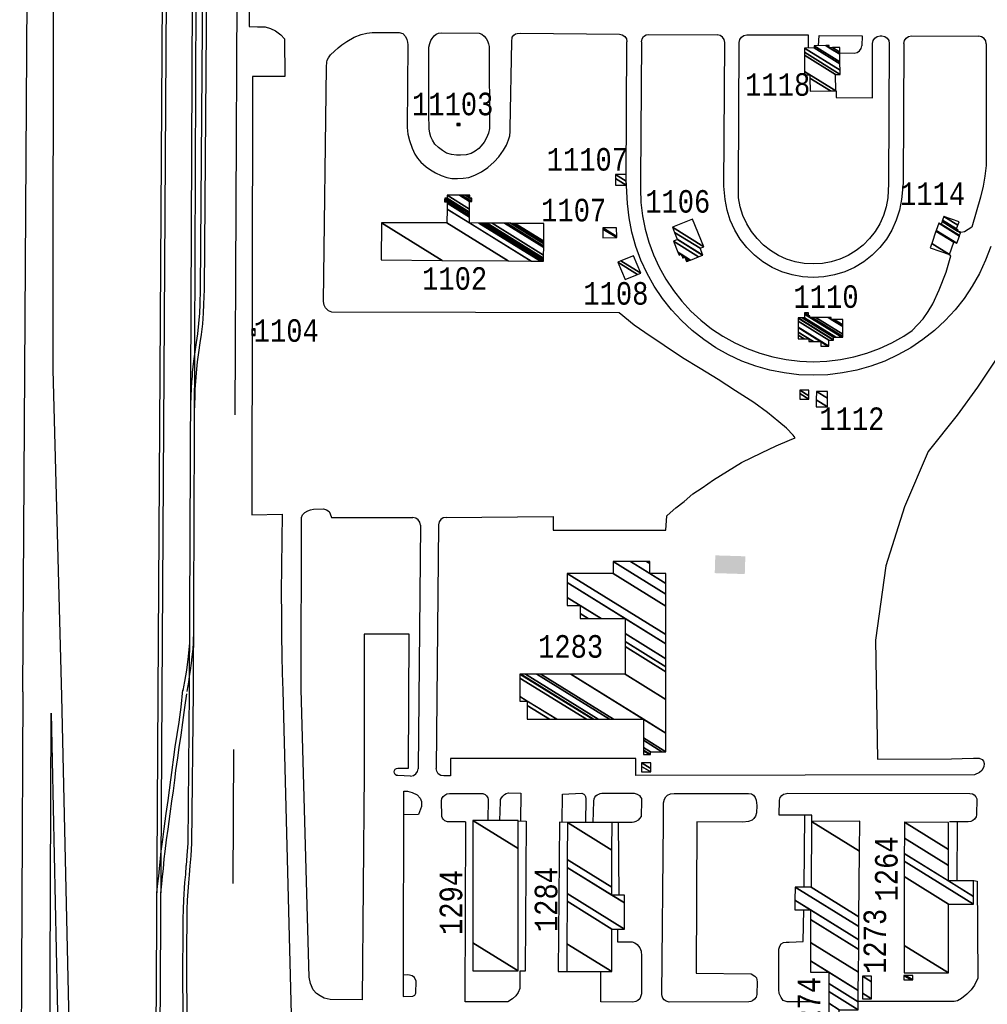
# Model space of a CAD drawing. Extents: x -0.5 to 41.9, y -0.5 to 29.8.
# Tile 8 of 128: x 3.916 to 4.639, y 7.919 to 8.654. Entities that reach past the tile are written whole.
import ezdxf
from ezdxf.enums import TextEntityAlignment as Align

# ---------------------------------------------------------------- set-up
doc = ezdxf.new("R2010")
doc.units = 0
doc.header["$MEASUREMENT"] = 0
doc.linetypes.add('DASHDOT', pattern=[1, 0.5, -0.25, 0, -0.25])
for name, color, linetype in [('11', 2, 'CONTINUOUS'), ('21', 5, 'CONTINUOUS'), ('23', 1, 'CONTINUOUS'), ('31', 2, 'DASHDOT'), ('41', 4, 'CONTINUOUS')]:
    doc.layers.add(name, color=color, linetype=linetype)
doc.styles.add('MONOTXT', font='MONOTXT', dxfattribs={"height": 0.2})

msp = doc.modelspace()

# ---------------------------------------------------------------- linework, layer by layer
at = {"layer": '11'}
for p, q in [((3.9218, 8.71301), (3.9183, 8.15245)), ((4.38605, 8.64314), (4.437, 8.64284)), ((4.51272, 8.63465), (4.5131, 8.64243)), ((4.5131, 8.64243), (4.54513, 8.64206)), ((4.54513, 8.64206), (4.54496, 8.6347)), ((4.55856, 8.64206), (4.55986, 8.64206)), ((4.58196, 8.64203), (4.63226, 8.64173)), ((4.52837, 8.62945), (4.53922, 8.6292)), ((4.21547, 8.27683), (4.21365, 8.09495)), ((4.22894, 8.27702), (4.22712, 8.09522)), ((4.50186, 8.0068), (4.50242, 8.06004)), ((4.36315, 8.05467), (4.36352, 8.0008)), ((4.61622, 8.05528), (4.6158, 8.01091)), ((4.20252, 7.94093), (4.20252, 7.925))]:
    msp.add_line(p, q, dxfattribs=at)
for points in [[(3.94128, 8.71287), (3.94103, 8.39277), (3.94743, 8.14902)], [(4.08765, 8.66771), (4.08765, 8.64896), (4.09383, 8.64889), (4.09944, 8.64869), (4.10338, 8.64765), (4.10712, 8.64592), (4.11113, 8.64292), (4.11401, 8.63985), (4.11425, 8.6116), (4.08999, 8.61163), (4.08952, 8.28457), (4.11224, 8.28495), (4.11146, 8.22669), (4.1117, 8.20911), (4.11178, 8.19488), (4.11198, 8.17921), (4.11229, 8.16621), (4.11274, 8.15325)], [(4.23453, 8.28257), (4.31452, 8.28316), (4.31452, 8.27306), (4.39873, 8.27306), (4.3993, 8.28365), (4.40198, 8.28601), (4.40608, 8.28961), (4.4122, 8.29446), (4.41868, 8.30006), (4.42569, 8.30474), (4.43423, 8.31067), (4.44454, 8.31698), (4.45507, 8.32346), (4.47, 8.33075), (4.48089, 8.33596), (4.49107, 8.34031), (4.49512, 8.34188), (4.49357, 8.34396), (4.48868, 8.34917), (4.483, 8.35402), (4.47458, 8.36095), (4.46421, 8.36836), (4.45068, 8.37708), (4.43762, 8.38545), (4.42436, 8.39372), (4.411, 8.40168), (4.39734, 8.41093), (4.38298, 8.4205), (4.37505, 8.42616), (4.36375, 8.4353), (4.14939, 8.43585), (4.14676, 8.4367), (4.14452, 8.43895), (4.1435, 8.44106), (4.14301, 8.44364), (4.14538, 8.61889), (4.14563, 8.62241), (4.14587, 8.62384), (4.14686, 8.62562), (4.14837, 8.62788), (4.15129, 8.63068), (4.15407, 8.63316), (4.15668, 8.63524), (4.16039, 8.63785), (4.16583, 8.64102), (4.17113, 8.64306), (4.17531, 8.64408), (4.17935, 8.64468), (4.19966, 8.64458), (4.20218, 8.64383), (4.20415, 8.64169), (4.2053, 8.63933), (4.20586, 8.63722), (4.20602, 8.63535), (4.20544, 8.57362), (4.20612, 8.5686), (4.20726, 8.56395), (4.20926, 8.55811), (4.21118, 8.55378), (4.21322, 8.55063), (4.21575, 8.54782), (4.21978, 8.54435), (4.22294, 8.54202), (4.22669, 8.53978), (4.23093, 8.53783), (4.23512, 8.53634), (4.23892, 8.53559), (4.24306, 8.5355), (4.2474, 8.53569), (4.25154, 8.53637), (4.25607, 8.53803), (4.26098, 8.54047), (4.26583, 8.54375), (4.27041, 8.54797), (4.27405, 8.55177), (4.27754, 8.55677), (4.27957, 8.56044), (4.28116, 8.56444), (4.28207, 8.56746), (4.28245, 8.57057), (4.28247, 8.57342), (4.28353, 8.63766), (4.28402, 8.641), (4.28508, 8.64252), (4.28651, 8.64355), (4.28764, 8.64389), (4.29015, 8.64394), (4.364, 8.64323)], [(4.25926, 8.64414), (4.26127, 8.64333), (4.26307, 8.64181), (4.26438, 8.6401), (4.26558, 8.63828), (4.26628, 8.63605), (4.26671, 8.63408), (4.26681, 8.63212), (4.26709, 8.57285), (4.26618, 8.5695), (4.26483, 8.56589), (4.263, 8.56268), (4.26088, 8.56005), (4.25909, 8.55798), (4.25627, 8.55604), (4.25329, 8.5543), (4.24952, 8.55318), (4.2454, 8.55287), (4.24238, 8.55298), (4.23854, 8.55342), (4.23494, 8.5546), (4.23189, 8.55635), (4.22891, 8.55859), (4.22629, 8.56118), (4.22441, 8.56411), (4.22322, 8.56675), (4.22246, 8.56944), (4.22196, 8.57275), (4.22182, 8.57658), (4.22177, 8.57952), (4.22178, 8.63372), (4.22248, 8.63641), (4.22325, 8.63848), (4.22426, 8.6402), (4.22566, 8.64202), (4.22707, 8.64323), (4.22897, 8.64414), (4.23078, 8.64434), (4.25926, 8.64414)], [(4.36399, 8.64323), (4.36613, 8.64278), (4.36794, 8.64155), (4.36914, 8.63973), (4.36955, 8.63758)], [(4.64113, 8.48486), (4.63735, 8.47461), (4.63277, 8.46468), (4.62743, 8.45514), (4.62136, 8.44605), (4.61459, 8.43747), (4.60717, 8.42944), (4.59914, 8.42202), (4.59055, 8.41525), (4.58147, 8.40918), (4.57193, 8.40383), (4.562, 8.39926), (4.55174, 8.39547), (4.54122, 8.3925), (4.5305, 8.39037), (4.51964, 8.38908), (4.50872, 8.38866), (4.49779, 8.38908), (4.48693, 8.39037), (4.47621, 8.3925), (4.46569, 8.39547), (4.45543, 8.39926), (4.4455, 8.40383), (4.43597, 8.40918), (4.42688, 8.41525), (4.41829, 8.42202), (4.41026, 8.42944), (4.40284, 8.43747), (4.39607, 8.44605), (4.39, 8.45514), (4.38466, 8.46468), (4.38008, 8.47461), (4.3763, 8.48486), (4.37333, 8.49539), (4.37119, 8.50611), (4.36991, 8.51697), (4.36894, 8.53457), (4.36955, 8.63758)], [(4.3804, 8.63756), (4.37979, 8.53494), (4.37959, 8.52789), (4.37999, 8.51776), (4.38118, 8.50769), (4.38315, 8.49775), (4.38591, 8.48799), (4.38942, 8.47847), (4.39366, 8.46927), (4.39861, 8.46042), (4.40425, 8.45199), (4.41053, 8.44403), (4.41741, 8.43659), (4.42485, 8.4297), (4.43282, 8.42343), (4.44125, 8.41779), (4.45009, 8.41284), (4.4593, 8.40859), (4.46881, 8.40508), (4.47857, 8.40233), (4.48852, 8.40035), (4.49858, 8.39916), (4.50872, 8.39876), (4.51885, 8.39916), (4.52892, 8.40035), (4.53886, 8.40233), (4.54862, 8.40508), (4.55813, 8.40859), (4.56734, 8.41284), (4.57618, 8.41779), (4.58243, 8.42221), (4.59063, 8.43089), (4.59447, 8.43625), (4.59806, 8.44212), (4.60267, 8.45233), (4.6078, 8.4656), (4.61139, 8.47785), (4.61011, 8.47862)], [(4.3804, 8.63756), (4.38084, 8.63971), (4.38207, 8.64152), (4.3839, 8.64273), (4.38605, 8.64314)], [(4.44258, 8.63719), (4.44216, 8.63934), (4.44096, 8.64117), (4.43914, 8.6424), (4.437, 8.64284)], [(4.57632, 8.63645), (4.5757, 8.53197), (4.57448, 8.51991), (4.57304, 8.51204), (4.57066, 8.5044), (4.56737, 8.4971), (4.56324, 8.49026), (4.5583, 8.48396), (4.55265, 8.47831), (4.54635, 8.47337), (4.5395, 8.46923), (4.53221, 8.46595), (4.52457, 8.46357), (4.5167, 8.46213), (4.50872, 8.46164), (4.50073, 8.46213), (4.49286, 8.46357), (4.48523, 8.46595), (4.47793, 8.46923), (4.47108, 8.47337), (4.46478, 8.47831), (4.45913, 8.48396), (4.4542, 8.49026), (4.45006, 8.4971), (4.44677, 8.5044), (4.44439, 8.51204), (4.44295, 8.51991), (4.44194, 8.52974), (4.44258, 8.63719)], [(4.56547, 8.63642), (4.56485, 8.5316), (4.56445, 8.52113), (4.56322, 8.51446), (4.56121, 8.50798), (4.55843, 8.5018), (4.55492, 8.496), (4.55074, 8.49066), (4.54594, 8.48587), (4.54061, 8.48169), (4.5348, 8.47818), (4.52862, 8.4754), (4.52215, 8.47338), (4.51548, 8.47216), (4.50872, 8.47175), (4.50195, 8.47216), (4.49528, 8.47338), (4.48881, 8.4754), (4.48263, 8.47818), (4.47682, 8.48169), (4.47149, 8.48587), (4.46669, 8.49066), (4.46251, 8.496), (4.459, 8.5018), (4.45622, 8.50798), (4.45421, 8.51446), (4.45298, 8.52113), (4.45279, 8.53011), (4.45343, 8.63718)], [(4.45343, 8.63718), (4.45387, 8.63933), (4.4551, 8.64115), (4.45693, 8.64235), (4.45908, 8.64277)], [(4.45908, 8.64277), (4.5049, 8.6428), (4.5049, 8.63316)], [(4.55295, 8.63645), (4.55338, 8.6386), (4.55459, 8.64042), (4.55642, 8.64164), (4.55856, 8.64206)], [(4.55986, 8.64206), (4.56201, 8.64163), (4.56384, 8.64041), (4.56505, 8.63857), (4.56547, 8.63642)], [(4.57632, 8.63645), (4.57676, 8.63859), (4.57798, 8.64041), (4.57981, 8.64162), (4.58196, 8.64203)], [(4.63784, 8.63611), (4.63742, 8.63825), (4.63621, 8.64007), (4.6344, 8.64129), (4.63226, 8.64173)], [(4.52576, 8.60091), (4.52576, 8.59609), (4.55295, 8.59572), (4.55295, 8.63645)], [(4.53922, 8.6292), (4.54138, 8.62958), (4.54323, 8.63076), (4.54449, 8.63256), (4.54496, 8.6347)], [(4.63784, 8.63611), (4.63778, 8.54523), (4.63676, 8.53732), (4.63548, 8.52992), (4.63343, 8.52175), (4.62702, 8.49929), (4.62164, 8.49572), (4.61882, 8.49521)], [(4.65327, 8.4126), (4.6312, 8.3797), (4.61601, 8.35898), (4.59437, 8.33187), (4.57686, 8.29055), (4.56279, 8.24638), (4.55525, 8.19098)], [(4.12645, 8.15408), (4.12662, 8.28238), (4.12748, 8.28448), (4.12912, 8.28623), (4.13134, 8.28757), (4.13338, 8.2883), (4.13564, 8.28876), (4.14311, 8.28893), (4.1454, 8.2883), (4.14719, 8.287), (4.14804, 8.28526), (4.14894, 8.28245), (4.20985, 8.2825)], [(4.21547, 8.27683), (4.21506, 8.279), (4.21384, 8.28084), (4.21201, 8.28207), (4.20985, 8.2825)], [(4.23453, 8.28257), (4.2324, 8.28214), (4.2306, 8.28094), (4.22939, 8.27914), (4.22894, 8.27702)], [(4.20803, 8.08939), (4.19854, 8.08977), (4.19746, 8.08999), (4.19655, 8.09059), (4.19594, 8.0915), (4.19573, 8.09258), (4.19594, 8.09365), (4.19655, 8.09456), (4.19746, 8.09517), (4.19854, 8.09539), (4.20659, 8.09545), (4.20698, 8.19538), (4.17329, 8.19538), (4.17329, 8.09152)], [(4.55525, 8.19098), (4.55674, 8.10214), (4.61197, 8.10244), (4.61977, 8.10264), (4.62841, 8.10278), (4.63263, 8.10277), (4.63476, 8.10181), (4.63577, 8.10069), (4.63637, 8.09873), (4.63598, 8.09633), (4.63458, 8.09358), (4.63287, 8.09199), (4.62912, 8.09048), (4.37626, 8.08982), (4.37626, 8.10268), (4.23778, 8.10268), (4.23778, 8.08962), (4.23282, 8.08955)], [(3.91863, 8.15233), (3.91624, 7.67909), (3.91644, 7.65678), (3.91656, 7.63436), (3.91705, 7.61851), (3.91821, 7.60307), (3.91861, 7.59015)], [(4.11274, 8.15325), (4.12254, 7.76641), (4.12357, 7.74046), (4.12469, 7.71105), (4.12648, 7.68235), (4.12796, 7.65474), (4.12978, 7.62946), (4.13119, 7.61214), (4.1329, 7.58982)], [(4.17329, 8.09152), (4.1719, 7.92243), (4.14797, 7.92257), (4.14362, 7.92359), (4.14064, 7.92535), (4.13782, 7.92711), (4.13541, 7.92994), (4.13337, 7.93453), (4.13243, 7.93943), (4.12645, 8.15408)], [(3.94743, 8.14902), (3.95768, 7.695), (3.95811, 7.68361), (3.9588, 7.66657), (3.95943, 7.65229), (3.96002, 7.6416), (3.96064, 7.63047), (3.96145, 7.61702), (3.96293, 7.60612), (3.96342, 7.5977), (3.96454, 7.58861)], [(3.93959, 7.59013), (3.93923, 7.61236), (3.93875, 7.6304), (3.9385, 7.64707), (3.93849, 7.66092), (3.9381, 7.68023), (3.93983, 8.1364), (3.9494, 7.67709), (3.94989, 7.66427), (3.95064, 7.65067), (3.95157, 7.63603), (3.95232, 7.6245), (3.95323, 7.61339), (3.95355, 7.60513), (3.95467, 7.59749), (3.95471, 7.59017)], [(4.20803, 8.08939), (4.21017, 8.08981), (4.21198, 8.09101), (4.2132, 8.09281), (4.21365, 8.09495)], [(4.23282, 8.08955), (4.23063, 8.08996), (4.22877, 8.09119), (4.22754, 8.09304), (4.22712, 8.09522)], [(4.2026, 7.92488), (4.20982, 7.92505), (4.21127, 7.92578), (4.21197, 7.92727), (4.21213, 7.93627), (4.21101, 7.93904), (4.20917, 7.94033), (4.20718, 7.94092), (4.2059, 7.94097), (4.20271, 7.94092), (4.2031, 8.07817), (4.20587, 8.07816), (4.2092, 8.07728), (4.21287, 8.07547), (4.21512, 8.07296), (4.21612, 8.07036), (4.21629, 8.0668), (4.21386, 8.06065), (4.20308, 8.06063)], [(4.24912, 8.05534), (4.23559, 8.05524), (4.23366, 8.05594), (4.23263, 8.057), (4.23193, 8.05801), (4.23145, 8.05919), (4.23119, 8.07105), (4.23144, 8.07273), (4.23231, 8.0741), (4.23357, 8.07525), (4.23511, 8.07613), (4.23721, 8.07651), (4.26198, 8.07656), (4.26374, 8.07575), (4.26484, 8.07458), (4.26571, 8.07316), (4.26606, 8.07191), (4.26565, 8.05643)], [(4.27469, 8.05629), (4.27518, 8.07012), (4.27527, 8.07205), (4.27593, 8.07329), (4.27681, 8.07454), (4.27824, 8.0758), (4.27941, 8.07644), (4.28109, 8.07686), (4.29043, 8.0768), (4.29022, 8.05593)], [(4.3212, 8.05494), (4.32138, 8.07589), (4.33597, 8.07657), (4.33734, 8.07606), (4.33826, 8.07514), (4.3386, 8.0741), (4.33896, 8.07251), (4.33867, 8.05484)], [(4.34444, 8.05475), (4.34475, 8.07074), (4.34506, 8.07239), (4.34551, 8.07365), (4.34644, 8.07458), (4.34736, 8.07536), (4.34857, 8.07597), (4.34949, 8.07634), (4.35092, 8.07667), (4.3751, 8.07665), (4.3771, 8.07606), (4.37887, 8.0749), (4.37982, 8.07373), (4.38038, 8.07258), (4.38052, 8.07115), (4.38015, 8.05937), (4.37908, 8.05769), (4.37794, 8.05652), (4.37611, 8.05545), (4.37476, 8.05492), (4.37359, 8.05473), (4.35847, 8.05467)], [(4.4561, 8.05501), (4.42181, 8.05516), (4.42128, 7.94229), (4.46237, 7.94171), (4.46517, 7.93996), (4.46622, 7.93874), (4.46692, 7.93594), (4.46665, 7.92638), (4.46605, 7.92438), (4.46483, 7.92285), (4.46334, 7.92173), (4.46216, 7.92122), (4.46052, 7.92092), (4.40116, 7.92066), (4.39898, 7.9215), (4.3975, 7.92248), (4.39646, 7.92368), (4.39588, 7.92508), (4.39562, 7.92634), (4.39677, 8.05531), (4.3969, 8.06938), (4.39765, 8.07221), (4.39871, 8.07397), (4.39998, 8.07512), (4.40219, 8.07613), (4.40474, 8.07652), (4.46043, 8.07648), (4.46258, 8.07608), (4.46401, 8.07522), (4.46534, 8.0735), (4.46613, 8.07144), (4.46648, 8.06743), (4.46621, 8.062), (4.46556, 8.05943), (4.46441, 8.05775), (4.46304, 8.05649), (4.46039, 8.05548), (4.4561, 8.05501)], [(4.50762, 8.0557), (4.5076, 8.06021), (4.48329, 8.06027), (4.4834, 8.07149), (4.48393, 8.07356), (4.48522, 8.07496), (4.4865, 8.07586), (4.48778, 8.07626), (4.48967, 8.07666), (4.62555, 8.07646), (4.62745, 8.07621), (4.62877, 8.07539), (4.62997, 8.07399), (4.63069, 8.07245), (4.63062, 8.06061), (4.63021, 8.05899), (4.62894, 8.05731), (4.62774, 8.05617), (4.62633, 8.05542), (4.62439, 8.05521), (4.61039, 8.05528)], [(4.2883, 8.05593), (4.29425, 8.05576), (4.29369, 7.94386), (4.28969, 7.9439), (4.28959, 7.93074), (4.28829, 7.92797), (4.28672, 7.92535), (4.28418, 7.92316), (4.28059, 7.92097), (4.24872, 7.92084), (4.2492, 8.05534)], [(4.32531, 8.05488), (4.31921, 8.05492), (4.31831, 7.94355), (4.32461, 7.94364)], [(4.62862, 8.01147), (4.63116, 8.01105), (4.63159, 7.93845), (4.62907, 7.93344), (4.62647, 7.92981), (4.62332, 7.92666), (4.61938, 7.92342), (4.61643, 7.92172), (4.61383, 7.92127), (4.5419, 7.92119)], [(4.50657, 7.92085), (4.48915, 7.92102), (4.48632, 7.92181), (4.4847, 7.92408), (4.48329, 7.92718), (4.48297, 7.93001), (4.48289, 7.9601), (4.48365, 7.96256), (4.4848, 7.9641), (4.48656, 7.96513), (4.48838, 7.96538), (4.49071, 7.96555), (4.50103, 7.96586), (4.50154, 7.98963)], [(4.36264, 7.97512), (4.36264, 7.96562), (4.37347, 7.96558), (4.37548, 7.96495), (4.37734, 7.96367), (4.37921, 7.96121), (4.38016, 7.95881), (4.38047, 7.9552), (4.38037, 7.92688), (4.37981, 7.92466), (4.37914, 7.92316), (4.37771, 7.92187), (4.37616, 7.92106), (4.3741, 7.92058), (4.35008, 7.92097), (4.34999, 7.94346)]]:
    msp.add_lwpolyline(points, dxfattribs=at)
at = {"layer": '21'}
msp.add_solid([(4.43555, 8.25421), (4.43514, 8.24095), (4.45798, 8.25352), (4.45757, 8.24026)], dxfattribs=at)
at = {"layer": '31'}
msp.add_lwpolyline([(4.07988, 10.13405), (4.08639, 10.13428), (4.08258, 9.41273), (4.0691, 9.29573), (4.08325, 9.28652), (4.07921, 8.85916), (4.07449, 7.81603), (4.08033, 7.73069), (4.08684, 7.67118), (4.09807, 7.59999), (4.11851, 7.50612), (4.14321, 7.41562), (4.16185, 7.35925), (4.18498, 7.2975), (4.21822, 7.21979), (4.26425, 7.11739), (4.28087, 7.10212), (4.29794, 7.0736), (4.33971, 7.00825), (4.38777, 6.91415), (4.38934, 6.91483), (4.44481, 6.85419), (5.09968, 5.90747), (5.15984, 5.82004)], dxfattribs=at)
at = {"layer": '41'}
for p, q in [((4.01961, 8.15076), (4.02311, 8.71254)), ((4.02573, 8.71253), (4.02224, 8.15074)), ((4.04308, 8.15288), (4.04535, 8.71306)), ((4.04797, 8.71305), (4.0457, 8.15287))]:
    msp.add_line(p, q, dxfattribs=at)
for points in [[(4.04389, 8.35762), (4.04389, 8.36198), (4.04407, 8.36671), (4.04424, 8.37306), (4.04445, 8.37852), (4.0448, 8.3839), (4.04514, 8.38787), (4.04533, 8.39073), (4.04621, 8.39912), (4.04817, 8.41322), (4.04919, 8.41959), (4.0501, 8.42726), (4.05073, 8.43507), (4.05091, 8.44187), (4.05133, 8.45266), (4.0533, 8.71313)], [(4.0559, 8.71311), (4.05395, 8.45261), (4.05353, 8.44178), (4.05334, 8.43493), (4.05273, 8.427), (4.05177, 8.41922), (4.05076, 8.41282), (4.04979, 8.40574), (4.0488, 8.39875), (4.04793, 8.39046), (4.04758, 8.38411), (4.04705, 8.37828), (4.04688, 8.37299), (4.04671, 8.36664), (4.04653, 8.36187), (4.04653, 8.35764)], [(4.03831, 8.153), (4.03884, 8.15611), (4.03958, 8.15995), (4.04091, 8.16856), (4.04224, 8.17867), (4.04323, 8.18897), (4.04323, 8.19349)], [(4.04584, 8.1935), (4.04584, 8.18885), (4.04543, 8.1842), (4.04484, 8.17836), (4.04425, 8.17371), (4.04351, 8.16818), (4.04283, 8.1639), (4.04216, 8.15951), (4.04141, 8.15562), (4.04091, 8.15257)], [(4.01873, 7.99473), (4.01873, 8.00229), (4.0194, 8.00924), (4.02003, 8.01482), (4.0207, 8.02038), (4.02133, 8.02796), (4.02196, 8.03335), (4.02305, 8.04221), (4.02414, 8.05015), (4.02565, 8.06159), (4.02698, 8.07109), (4.02817, 8.07891), (4.02916, 8.08672), (4.03003, 8.09398), (4.03007, 8.09405), (4.03144, 8.10354), (4.03242, 8.11118), (4.03389, 8.12047), (4.03523, 8.12974), (4.03677, 8.141), (4.03815, 8.15375)], [(4.03905, 7.85643), (4.03807, 7.93726), (4.03807, 7.95436), (4.03821, 7.9607), (4.03821, 7.9675), (4.03828, 7.97559), (4.03828, 7.98275), (4.03845, 7.98996), (4.0387, 7.99707), (4.03954, 8.00987), (4.03958, 8.00998), (4.04024, 8.01605), (4.04063, 8.02264), (4.04066, 8.02272), (4.04133, 8.03022), (4.04193, 8.03937), (4.04308, 8.15288)], [(4.0457, 8.15287), (4.04456, 8.03928), (4.04393, 8.03001), (4.04326, 8.02249), (4.04284, 8.01582), (4.04217, 8.0097), (4.04133, 7.99689), (4.04109, 7.98987), (4.04091, 7.98268), (4.04091, 7.97557), (4.04084, 7.96748), (4.04084, 7.96066), (4.0407, 7.95431), (4.0407, 7.93726), (4.04168, 7.85646)], [(4.04382, 7.58921), (4.04161, 7.60066), (4.04003, 7.61019), (4.03828, 7.62012), (4.03659, 7.62924), (4.03656, 7.62926), (4.03505, 7.63756), (4.03365, 7.64766), (4.03231, 7.65784), (4.03073, 7.66947), (4.02926, 7.68063), (4.02772, 7.69519), (4.0261, 7.7089), (4.02263, 7.74765), (4.02259, 7.74776), (4.02108, 7.77855), (4.02028, 7.79265), (4.01951, 7.80795), (4.01807, 7.84001), (4.01796, 7.85336), (4.01961, 8.15076)], [(4.02224, 8.15074), (4.02059, 7.85334), (4.0207, 7.84002), (4.02214, 7.80807), (4.02291, 7.79279), (4.02372, 7.77869), (4.02523, 7.74788), (4.0275, 7.72266), (4.0287, 7.70912), (4.03031, 7.69549), (4.03186, 7.68096), (4.03332, 7.66981), (4.03491, 7.65819), (4.03624, 7.648), (4.03765, 7.63803), (4.03916, 7.62973), (4.04088, 7.62059), (4.04263, 7.61063), (4.04421, 7.60108), (4.04642, 7.58964)], [(4.04085, 8.15096), (4.03936, 8.14063), (4.03783, 8.12937), (4.0365, 8.12008), (4.03502, 8.11075), (4.03403, 8.10318), (4.03265, 8.09367), (4.03177, 8.08639), (4.03078, 8.07855), (4.02958, 8.07068), (4.02823, 8.06122), (4.02673, 8.04982), (4.02566, 8.04185), (4.02458, 8.03303), (4.02394, 8.02765), (4.02329, 8.02012), (4.02265, 8.01453), (4.022, 8.00893), (4.02136, 8.00205), (4.02136, 7.99473)]]:
    msp.add_lwpolyline(points, dxfattribs=at)

# ---------------------------------------------------------------- texts
at = {"layer": '23', "style": 'MONOTXT', "width": 0.833333}
for s, p in [('1118', (4.48216, 8.60576)), ('11103', (4.23949, 8.5912)), ('11107', (4.34003, 8.54989)), ('1114', (4.59778, 8.52424)), ('1106', (4.40752, 8.51849)), ('1107', (4.32986, 8.51199)), ('1102', (4.24095, 8.46092)), ('1108', (4.36135, 8.4498)), ('1110', (4.51825, 8.44742)), ('1104', (4.11525, 8.42206)), ('1112', (4.53751, 8.35634)), ('1283', (4.32755, 8.18626))]:
    msp.add_text(s, height=0.016843, dxfattribs=at).set_placement(p, align=Align.MIDDLE)
for s, p in [('1264', (4.56322, 8.0201)), ('1294', (4.23821, 7.99509)), ('1284', (4.30917, 7.99724)), ('1273', (4.55465, 7.96609)), ('1274', (4.50531, 7.91528))]:
    msp.add_text(s, height=0.016843, rotation=90, dxfattribs=at).set_placement(p, align=Align.MIDDLE)

# ---------------------------------------------------------------- meshes
at = {"layer": '21'}
mesh = msp.add_polyface(dxfattribs=at)
corners = [(4.50633, 8.60069), (4.52164, 8.60092), (4.50616, 8.61052), (4.5023, 8.61292), (4.52545, 8.60098), (4.50612, 8.61297), (4.50226, 8.61536), (4.5256, 8.60099), (4.50226, 8.61545), (4.52539, 8.61327), (4.50209, 8.62771), (4.52876, 8.61332), (4.50206, 8.62987), (4.52871, 8.61637), (4.50202, 8.63292), (4.52863, 8.62111), (4.50942, 8.63302), (4.52861, 8.62272), (4.50939, 8.63464), (4.52852, 8.6283), (4.51807, 8.63477), (4.52061, 8.6332), (4.52849, 8.6299), (4.52058, 8.63481), (4.52312, 8.63324), (4.52844, 8.63332), (4.52844, 8.63332)]
mesh.append_faces([[corners[k] for k in face] for face in [(0, 0, 1, 2), (3, 3, 5, 6), (2, 1, 4, 5), (6, 4, 7, 8), (8, 7, 9, 10), (10, 9, 11, 12), (12, 11, 13, 14), (14, 13, 15, 16), (16, 15, 17, 18), (18, 17, 19, 20), (20, 21, 23, 23), (21, 19, 22, 24), (24, 22, 26, 25)]], dxfattribs={"vtx0": -1, "vtx2": -1})
mesh = msp.add_polyface(dxfattribs=at)
corners = [(4.24271, 8.57509), (4.24271, 8.57509), (4.24271, 8.57653), (4.24502, 8.57509), (4.24271, 8.57667), (4.24502, 8.57523), (4.24502, 8.57667)]
mesh.append_faces([[corners[k] for k in face] for face in [(0, 1, 3, 2), (2, 3, 5, 4), (4, 5, 6, 6)]], dxfattribs={"vtx0": -1, "vtx2": -1})
mesh = msp.add_polyface(dxfattribs=at)
corners = [(4.36113, 8.53061), (4.36899, 8.53061), (4.36113, 8.53549), (4.36113, 8.53847), (4.36899, 8.5336), (4.36113, 8.53847), (4.36899, 8.53847)]
mesh.append_faces([[corners[k] for k in face] for face in [(0, 0, 1, 2), (2, 1, 4, 5), (3, 4, 6, 6)]], dxfattribs={"vtx0": -1, "vtx2": -1})
mesh = msp.add_polyface(dxfattribs=at)
corners = [(4.18614, 8.47486), (4.23153, 8.47445), (4.18639, 8.50244), (4.28095, 8.47401), (4.23522, 8.50236), (4.298, 8.47385), (4.23527, 8.51274), (4.25201, 8.50237), (4.30504, 8.47379), (4.2353, 8.51703), (4.23348, 8.51816), (4.25204, 8.50665), (4.25905, 8.5023), (4.30686, 8.47377), (4.2353, 8.51814), (4.23349, 8.51926), (4.25205, 8.50775), (4.26087, 8.50229), (4.30734, 8.47377), (4.2335, 8.51955), (4.25206, 8.50805), (4.26135, 8.50228), (4.30734, 8.47377), (4.23351, 8.52082), (4.25207, 8.50932), (4.26345, 8.50227), (4.30735, 8.47504), (4.2353, 8.52081), (4.25208, 8.51041), (4.26523, 8.50225), (4.30736, 8.47613), (4.23534, 8.52309), (4.2521, 8.5127), (4.269, 8.50222), (4.30738, 8.47842), (4.24448, 8.52309), (4.25215, 8.51833), (4.27827, 8.50213), (4.30743, 8.48406), (4.24613, 8.52309), (4.25383, 8.51832), (4.27995, 8.50212), (4.30744, 8.48508), (4.24882, 8.52309), (4.25218, 8.521), (4.25385, 8.51996), (4.28267, 8.5021), (4.30746, 8.48673), (4.25047, 8.52309), (4.2522, 8.52202), (4.25387, 8.52098), (4.28435, 8.50208), (4.30746, 8.48775), (4.25222, 8.52309), (4.28612, 8.50207), (4.30747, 8.48883), (4.30759, 8.50188)]
mesh.append_faces([[corners[k] for k in face] for face in [(0, 0, 1, 2), (2, 1, 3, 4), (4, 3, 5, 6), (6, 7, 11, 9), (7, 5, 8, 12), (10, 10, 14, 15), (9, 11, 16, 14), (12, 8, 13, 17), (15, 16, 20, 19), (17, 13, 18, 21), (19, 20, 24, 23), (21, 22, 26, 25), (23, 24, 28, 27), (25, 26, 30, 29), (27, 28, 32, 31), (29, 30, 34, 33), (31, 32, 36, 35), (33, 34, 38, 37), (35, 36, 40, 39), (37, 38, 42, 41), (39, 40, 45, 43), (41, 42, 47, 46), (43, 44, 49, 48), (44, 45, 50, 50), (46, 47, 52, 51), (48, 49, 53, 53), (51, 52, 55, 54), (54, 55, 56, 56)]], dxfattribs={"vtx0": -1, "vtx2": -1})
mesh = msp.add_polyface(dxfattribs=at)
corners = [(4.41408, 8.47351), (4.41506, 8.4739), (4.41355, 8.47484), (4.41117, 8.47631), (4.41543, 8.47405), (4.41335, 8.47534), (4.41154, 8.47646), (4.41097, 8.47682), (4.40847, 8.47837), (4.4166, 8.47452), (4.41272, 8.47693), (4.41033, 8.47841), (4.40964, 8.47884), (4.40783, 8.47996), (4.41704, 8.4747), (4.41008, 8.47902), (4.40758, 8.48057), (4.42301, 8.47711), (4.40429, 8.48872), (4.42604, 8.47833), (4.40731, 8.48995), (4.42629, 8.47844), (4.40717, 8.49029), (4.42422, 8.48351), (4.40513, 8.49534), (4.427, 8.48463), (4.4036, 8.49914), (4.42699, 8.48465), (4.40359, 8.49916), (4.41865, 8.50524), (4.41865, 8.50524)]
mesh.append_faces([[corners[k] for k in face] for face in [(0, 0, 1, 2), (3, 3, 6, 7), (2, 1, 4, 5), (8, 8, 12, 13), (7, 6, 10, 11), (5, 4, 9, 10), (13, 12, 15, 16), (11, 9, 14, 15), (16, 14, 17, 18), (18, 17, 19, 20), (20, 19, 21, 22), (22, 21, 23, 24), (24, 23, 25, 26), (26, 25, 27, 28), (28, 27, 30, 29)]], dxfattribs={"vtx0": -1, "vtx2": -1})
mesh = msp.add_polyface(dxfattribs=at)
corners = [(4.59602, 8.48384), (4.59602, 8.48384), (4.59714, 8.48708), (4.61037, 8.47887), (4.6003, 8.4962), (4.61353, 8.488), (4.60049, 8.49674), (4.61592, 8.48717), (4.60237, 8.50217), (4.6178, 8.49261), (4.6042, 8.50154), (4.61795, 8.49302), (4.60485, 8.50345), (4.61648, 8.49624), (4.61861, 8.49492), (4.60504, 8.50398), (4.61666, 8.49678), (4.61879, 8.49545), (4.60508, 8.5041), (4.61557, 8.49759), (4.6167, 8.49689), (4.60517, 8.50438), (4.61566, 8.49788), (4.61679, 8.49717), (4.60616, 8.50724), (4.61665, 8.50074), (4.61753, 8.5033)]
mesh.append_faces([[corners[k] for k in face] for face in [(0, 1, 3, 2), (2, 3, 5, 4), (4, 5, 7, 6), (6, 7, 9, 8), (8, 9, 11, 10), (10, 11, 14, 12), (12, 13, 16, 15), (13, 14, 17, 17), (15, 16, 20, 18), (18, 19, 22, 21), (19, 20, 23, 23), (21, 22, 25, 24), (24, 25, 26, 26)]], dxfattribs={"vtx0": -1, "vtx2": -1})
mesh = msp.add_polyface(dxfattribs=at)
corners = [(4.35166, 8.49131), (4.36198, 8.4914), (4.3516, 8.49784), (4.35159, 8.49872), (4.36197, 8.49228), (4.35159, 8.49872), (4.36191, 8.49881)]
mesh.append_faces([[corners[k] for k in face] for face in [(0, 0, 1, 2), (2, 1, 4, 5), (3, 4, 6, 6)]], dxfattribs={"vtx0": -1, "vtx2": -1})
mesh = msp.add_polyface(dxfattribs=at)
corners = [(4.36819, 8.46017), (4.37758, 8.46402), (4.36285, 8.47316), (4.37987, 8.46496), (4.36514, 8.47409), (4.37454, 8.47795), (4.37454, 8.47795)]
mesh.append_faces([[corners[k] for k in face] for face in [(0, 0, 1, 2), (2, 1, 3, 4), (4, 3, 6, 5)]], dxfattribs={"vtx0": -1, "vtx2": -1})
mesh = msp.add_polyface(dxfattribs=at)
corners = [(4.49746, 8.41594), (4.49746, 8.41594), (4.49747, 8.41868), (4.50528, 8.41384), (4.50192, 8.41592), (4.49748, 8.42075), (4.50864, 8.41382), (4.50528, 8.41591), (4.49748, 8.42093), (4.5143, 8.4105), (4.50894, 8.41382), (4.49749, 8.42422), (4.51967, 8.41047), (4.5143, 8.4138), (4.4975, 8.42463), (4.52033, 8.41047), (4.49752, 8.42913), (4.52037, 8.41496), (4.49752, 8.43124), (4.52381, 8.41494), (4.49753, 8.43152), (4.52381, 8.41523), (4.50048, 8.43151), (4.52381, 8.41705), (4.50209, 8.4315), (4.52542, 8.41704), (4.50209, 8.43435), (4.50609, 8.43187), (4.53008, 8.417), (4.50209, 8.43473), (4.50609, 8.43225), (4.50669, 8.43187), (4.53069, 8.417), (4.50209, 8.43484), (4.50518, 8.43293), (4.50609, 8.43236), (4.50688, 8.43187), (4.53069, 8.41711), (4.50209, 8.43526), (4.50518, 8.43334), (4.50585, 8.43293), (4.50609, 8.43278), (4.50756, 8.43187), (4.53069, 8.41753), (4.50233, 8.43526), (4.50518, 8.43349), (4.50609, 8.43293), (4.5078, 8.43187), (4.53069, 8.41767), (4.50518, 8.43524), (4.51064, 8.43185), (4.5307, 8.41942), (4.51972, 8.43181), (4.52205, 8.43036), (4.53073, 8.42499), (4.52205, 8.4318), (4.52439, 8.43035), (4.53073, 8.42642), (4.53076, 8.43033)]
mesh.append_faces([[corners[k] for k in face] for face in [(0, 1, 4, 2), (2, 4, 7, 5), (3, 3, 6, 7), (5, 6, 10, 8), (8, 10, 13, 11), (9, 9, 12, 13), (11, 12, 15, 14), (14, 15, 17, 16), (16, 17, 19, 18), (18, 19, 21, 20), (20, 21, 23, 22), (22, 23, 25, 24), (24, 25, 28, 26), (26, 27, 30, 29), (27, 28, 32, 31), (29, 30, 35, 33), (31, 32, 37, 36), (33, 34, 39, 38), (34, 35, 41, 40), (36, 37, 43, 42), (38, 39, 45, 44), (40, 41, 46, 46), (42, 43, 48, 47), (44, 45, 49, 49), (47, 48, 51, 50), (50, 51, 54, 52), (52, 53, 55, 55), (53, 54, 57, 56), (56, 57, 58, 58)]], dxfattribs={"vtx0": -1, "vtx2": -1})
mesh = msp.add_polyface(dxfattribs=at)
corners = [(4.08946, 8.41836), (4.09203, 8.41836), (4.08946, 8.41996), (4.08946, 8.42333), (4.09203, 8.42174), (4.08946, 8.42333), (4.09203, 8.42333)]
mesh.append_faces([[corners[k] for k in face] for face in [(0, 0, 1, 2), (2, 1, 4, 5), (3, 4, 6, 6)]], dxfattribs={"vtx0": -1, "vtx2": -1})
mesh = msp.add_polyface(dxfattribs=at)
corners = [(4.49861, 8.3708), (4.50535, 8.3708), (4.49861, 8.37498), (4.50535, 8.37336), (4.49861, 8.37754), (4.50535, 8.37754), (4.50535, 8.37754)]
mesh.append_faces([[corners[k] for k in face] for face in [(0, 0, 1, 2), (2, 1, 3, 4), (4, 3, 6, 5)]], dxfattribs={"vtx0": -1, "vtx2": -1})
mesh = msp.add_polyface(dxfattribs=at)
corners = [(4.51089, 8.3652), (4.51089, 8.3652), (4.51094, 8.37028), (4.51925, 8.36513), (4.511, 8.37661), (4.5193, 8.37146), (4.51935, 8.37654)]
mesh.append_faces([[corners[k] for k in face] for face in [(0, 1, 3, 2), (2, 3, 5, 4), (4, 5, 6, 6)]], dxfattribs={"vtx0": -1, "vtx2": -1})
mesh = msp.add_polyface(dxfattribs=at)
corners = [(4.29512, 8.13183), (4.31172, 8.13183), (4.29512, 8.14212), (4.28969, 8.14549), (4.31715, 8.13183), (4.29512, 8.14549), (4.28969, 8.14885), (4.3394, 8.13183), (4.28969, 8.16265), (4.38195, 8.10545), (4.34402, 8.13183), (4.28969, 8.16551), (4.38657, 8.10545), (4.38195, 8.10831), (4.34463, 8.13183), (4.29031, 8.16551), (4.38718, 8.10545), (4.38195, 8.10869), (4.34817, 8.13183), (4.29384, 8.16551), (4.38718, 8.10764), (4.38195, 8.11088), (4.38195, 8.11616), (4.35668, 8.13183), (4.30235, 8.16551), (4.3957, 8.10764), (4.38195, 8.11616), (4.38195, 8.11798), (4.35961, 8.13183), (4.30528, 8.16551), (4.39863, 8.10764), (4.38195, 8.13183), (4.32762, 8.16551), (4.39863, 8.12149), (4.36829, 8.16551), (4.39863, 8.1467), (4.36829, 8.18617), (4.3346, 8.20706), (4.39863, 8.16736), (4.36829, 8.18988), (4.34059, 8.20706), (4.3346, 8.21077), (4.3249, 8.21679), (4.39863, 8.17107), (4.36829, 8.1959), (4.3503, 8.20706), (4.3346, 8.21679), (4.3249, 8.22281), (4.39863, 8.17709), (4.36829, 8.20706), (4.3249, 8.23396), (4.39863, 8.18825), (4.3249, 8.24074), (4.39863, 8.19503), (4.35933, 8.24074), (4.39863, 8.21638), (4.35933, 8.24973), (4.39863, 8.22536), (4.37214, 8.24973), (4.38663, 8.24074), (4.39863, 8.2333), (4.38414, 8.24973), (4.38663, 8.24818), (4.39863, 8.24074), (4.38663, 8.24973)]
mesh.append_faces([[corners[k] for k in face] for face in [(0, 0, 1, 2), (3, 3, 5, 6), (2, 1, 4, 5), (6, 4, 7, 8), (8, 7, 10, 11), (9, 9, 12, 13), (11, 10, 14, 15), (13, 12, 16, 17), (15, 14, 18, 19), (17, 16, 20, 21), (19, 18, 23, 24), (21, 20, 25, 26), (24, 23, 28, 29), (22, 25, 30, 27), (29, 28, 31, 32), (27, 30, 33, 31), (32, 33, 35, 34), (34, 35, 38, 36), (37, 37, 40, 41), (36, 38, 43, 39), (42, 42, 46, 47), (41, 40, 45, 46), (39, 43, 48, 44), (47, 45, 49, 50), (44, 48, 51, 49), (50, 51, 53, 52), (52, 53, 55, 54), (54, 55, 57, 56), (56, 57, 60, 58), (58, 59, 62, 61), (59, 60, 63, 63), (61, 62, 64, 64)]], dxfattribs={"vtx0": -1, "vtx2": -1})
mesh = msp.add_polyface(dxfattribs=at)
corners = [(4.38058, 8.09249), (4.38732, 8.09249), (4.38058, 8.09667), (4.38732, 8.09505), (4.38058, 8.09923), (4.38732, 8.09923), (4.38732, 8.09923)]
mesh.append_faces([[corners[k] for k in face] for face in [(0, 0, 1, 2), (2, 1, 3, 4), (4, 3, 6, 5)]], dxfattribs={"vtx0": -1, "vtx2": -1})
mesh = msp.add_polyface(dxfattribs=at)
corners = [(4.25464, 7.94408), (4.28832, 7.94408), (4.25464, 7.96497), (4.28832, 8.03548), (4.25464, 8.05637), (4.28832, 8.05637), (4.28832, 8.05637)]
mesh.append_faces([[corners[k] for k in face] for face in [(0, 0, 1, 2), (2, 1, 3, 4), (4, 3, 6, 5)]], dxfattribs={"vtx0": -1, "vtx2": -1})
mesh = msp.add_polyface(dxfattribs=at)
corners = [(4.32471, 7.94361), (4.32471, 7.94361), (4.32479, 7.96419), (4.35819, 7.94348), (4.32491, 7.99594), (4.35829, 7.97524), (4.32493, 8.00172), (4.3677, 7.9752), (4.32501, 8.02126), (4.35826, 8.00064), (4.36778, 7.99474), (4.32503, 8.02713), (4.35828, 8.00651), (4.3678, 8.00061), (4.32513, 8.0548), (4.35839, 8.03419), (4.35847, 8.05468)]
mesh.append_faces([[corners[k] for k in face] for face in [(0, 1, 3, 2), (2, 3, 5, 4), (4, 5, 7, 6), (6, 7, 10, 8), (8, 9, 12, 11), (9, 10, 13, 13), (11, 12, 15, 14), (14, 15, 16, 16)]], dxfattribs={"vtx0": -1, "vtx2": -1})
mesh = msp.add_polyface(dxfattribs=at)
corners = [(4.50504, 7.7742), (4.54079, 7.77388), (4.50523, 7.79592), (4.54096, 7.79112), (4.50538, 7.81318), (4.49244, 7.8212), (4.54104, 7.79901), (4.50545, 7.82108), (4.49252, 7.8291), (4.5411, 7.80497), (4.49258, 7.83506), (4.54118, 7.81323), (4.50616, 7.83494), (4.54169, 7.86505), (4.50635, 7.88696), (4.54178, 7.8736), (4.52024, 7.88696), (4.52809, 7.88696), (4.54183, 7.87844), (4.52024, 7.89183), (4.52809, 7.89553), (4.54191, 7.88696), (4.52024, 7.9004), (4.52809, 7.91503), (4.52024, 7.9199), (4.54213, 7.91503), (4.52024, 7.9286), (4.5422, 7.921), (4.52024, 7.93462), (4.50655, 7.9431), (4.5423, 7.92942), (4.52024, 7.9431), (4.50658, 7.95157), (4.54247, 7.9431), (4.50663, 7.96532), (4.54247, 7.9431), (4.5067, 7.98232), (4.49497, 7.98959), (4.54261, 7.96005), (4.50672, 7.9895), (4.49503, 7.99676), (4.54267, 7.96722), (4.49511, 8.00657), (4.54275, 7.97703), (4.50704, 8.00645), (4.54281, 7.98428), (4.50742, 8.05561), (4.54321, 8.03342), (4.54339, 8.05571)]
mesh.append_faces([[corners[k] for k in face] for face in [(0, 0, 1, 2), (2, 1, 3, 4), (5, 5, 7, 8), (4, 3, 6, 7), (8, 6, 9, 10), (10, 9, 11, 12), (12, 11, 13, 14), (14, 13, 15, 16), (16, 15, 18, 19), (19, 17, 20, 22), (17, 18, 21, 21), (22, 20, 23, 24), (24, 23, 25, 26), (26, 25, 27, 28), (29, 29, 31, 32), (28, 27, 30, 31), (32, 30, 33, 34), (34, 35, 38, 36), (37, 37, 39, 40), (36, 38, 41, 39), (40, 41, 43, 42), (42, 43, 45, 44), (44, 45, 47, 46), (46, 47, 48, 48)]], dxfattribs={"vtx0": -1, "vtx2": -1})
mesh = msp.add_polyface(dxfattribs=at)
corners = [(4.5765, 7.94252), (4.5765, 7.94252), (4.57653, 7.963), (4.60966, 7.94246), (4.57663, 8.01438), (4.60976, 7.99384), (4.57665, 8.02581), (4.62825, 7.99381), (4.57666, 8.0316), (4.60953, 8.01122), (4.62826, 7.99961), (4.57668, 8.04317), (4.60956, 8.02279), (4.62827, 8.01118), (4.5767, 8.05497), (4.60958, 8.03458), (4.60962, 8.05491)]
mesh.append_faces([[corners[k] for k in face] for face in [(0, 1, 3, 2), (2, 3, 5, 4), (4, 5, 7, 6), (6, 7, 10, 8), (8, 9, 12, 11), (9, 10, 13, 13), (11, 12, 15, 14), (14, 15, 16, 16)]], dxfattribs={"vtx0": -1, "vtx2": -1})
mesh = msp.add_polyface(dxfattribs=at)
corners = [(4.54544, 7.92313), (4.55218, 7.92313), (4.54544, 7.92731), (4.54544, 7.93998), (4.55218, 7.9358), (4.54544, 7.93998), (4.55218, 7.93998)]
mesh.append_faces([[corners[k] for k in face] for face in [(0, 0, 1, 2), (2, 1, 4, 5), (3, 4, 6, 6)]], dxfattribs={"vtx0": -1, "vtx2": -1})
mesh = msp.add_polyface(dxfattribs=at)
corners = [(4.57635, 7.93722), (4.58179, 7.93722), (4.57635, 7.94059), (4.58309, 7.93722), (4.57766, 7.94059), (4.58309, 7.94059), (4.58309, 7.94059)]
mesh.append_faces([[corners[k] for k in face] for face in [(0, 0, 1, 2), (2, 1, 3, 4), (4, 3, 6, 5)]], dxfattribs={"vtx0": -1, "vtx2": -1})

doc.saveas('drawing.dxf')
